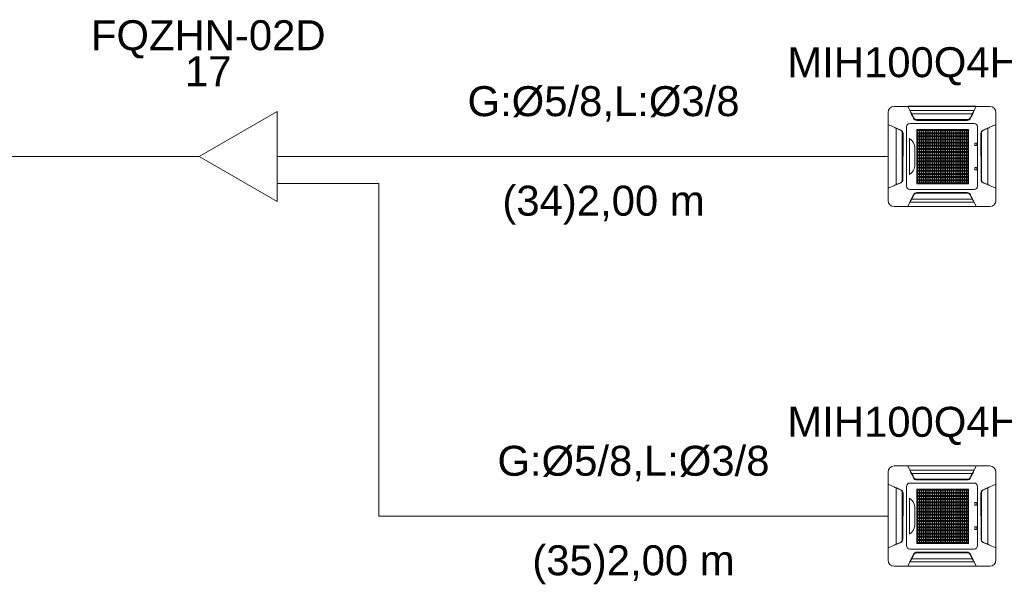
# Model space of a CAD drawing. Header units: millimetres. Extents: x -11664 to 30758, y -32204 to 1096.
# Tile 11 of 15: x 21800 to 25088, y -20204 to -18324. Entities that reach past the tile are written whole.
import ezdxf

# ---------------------------------------------------------------- set-up
doc = ezdxf.new("R2010")
doc.units = ezdxf.units.MM
for name, color, linetype, lineweight in [('CONDENSADORA_PAVIMENTO_SUPERIOR_dwg', 8, 'Continuous', 18), ('EQUIPMENT', 7, 'Continuous', 18), ('PIPE_VRF', 7, 'Continuous', 18)]:
    doc.layers.add(name, color=color, linetype=linetype, lineweight=lineweight)
doc.styles.add('Arial', font='arial.ttf', dxfattribs={"height": 100})

# ---------------------------------------------------------------- blocks, each defined once
blk = doc.blocks.new('CONDENSADORA_PAVIMENTO_SUPERIOR_dwg__U37-1129974-15 - FLUXOGRAMA PAVIMENTO SUPERIOR')
at = {"layer": 'EQUIPMENT'}
for p, q in [((22300, -18780), (22400, -18780)), ((22659.8, -18780), (22800, -18780)), ((22659.6, -18870), (22800, -18870))]:
    blk.add_line(p, q, dxfattribs=at)
at = {"layer": 'EQUIPMENT', "flags": 128}
blk.add_lwpolyline([(22659.8, -18630), (22659.8, -18930), (22400, -18780)], close=True, dxfattribs=at)
at = {"layer": 'EQUIPMENT', "char_height": 100, "attachment_point": 2, "line_spacing_factor": 0.941778, "style": 'Arial'}
for s, insert, width in [('FQZHN-02D', (22430, -18325.5), 934.12), ('17', (22430, -18445.5), 186.089)]:
    blk.add_mtext(s, dxfattribs=dict(at, insert=insert, width=width))
blk = doc.blocks.new('CONDENSADORA_PAVIMENTO_SUPERIOR_dwg-1129951-15 - FLUXOGRAMA PAVIMENTO SUPERIOR')
at = {"lineweight": 18}
for p, q in [((24700, -18926.6), (24700, -18633.4)), ((24720.6, -18612.8), (25039.4, -18612.8)), ((24980.9, -18637.7), (24779.2, -18637.7)), ((24984.8, -18632.9), (24984.2, -18632.9)), ((25060.1, -18633.4), (25060.1, -18926.6)), ((24772.8, -18669.8), (24987.4, -18669.8)), ((24968.6, -18657), (24791.6, -18657)), ((24793.8, -18657.8), (24966.3, -18657.8)), ((24964.2, -18659.6), (24795.8, -18659.6)), ((24726.9, -18873.7), (24726.9, -18686.3)), ((24747.7, -18862.2), (24747.7, -18697.8)), ((24748.1, -18861.4), (24748.1, -18698.6)), ((24750, -18703.7), (24749.7, -18856.5)), ((24761.5, -18878.8), (24761.5, -18681.2)), ((24847.6, -18690.5), (24847.6, -18871.5)), ((24912.3, -18690.6), (24912.3, -18871.6)), ((24998.7, -18681.2), (24998.7, -18878.8)), ((25010.1, -18703.7), (25010.5, -18856.5)), ((25012.1, -18861.4), (25012.1, -18698.6)), ((25012.5, -18862.2), (25012.5, -18697.8)), ((25033.3, -18873.7), (25033.3, -18686.3)), ((24772, -18839.9), (24772, -18720.4)), ((24796.5, -18712.3), (24968.8, -18712.3)), ((24796.5, -18713.5), (24968.8, -18713.5)), ((24989.9, -18742.1), (24989.9, -18736.5)), ((24991.3, -18735.2), (24995.6, -18735.2)), ((24997, -18736.5), (24997, -18742.1)), ((24789, -18748.3), (24789, -18812.7)), ((24995.6, -18743.4), (24991.3, -18743.4)), ((24796.5, -18775.2), (24968.8, -18775.2)), ((24796.5, -18776.4), (24968.8, -18776.4)), ((25060, -18780), (25060.2, -18780)), ((24796.5, -18827.3), (24968.8, -18827.3)), ((24796.5, -18828.7), (24968.8, -18828.7)), ((24989.9, -18823.3), (24989.9, -18817.8)), ((24991.2, -18816.4), (24995.5, -18816.4)), ((24995.5, -18824.7), (24991.2, -18824.7)), ((24996.9, -18817.8), (24996.9, -18823.3)), ((24987.4, -18890.2), (24772.9, -18890.2)), ((24968.6, -18903), (24791.6, -18903)), ((24793.8, -18902.2), (24966.3, -18902.2)), ((24796.1, -18900.4), (24964.4, -18900.4)), ((24773.2, -18932.8), (24776.1, -18927)), ((24980.9, -18922.3), (24779.2, -18922.3)), ((24984.9, -18927.1), (24984.2, -18927.1)), ((25039.4, -18947.2), (24720.6, -18947.2)), ((24720.6, -19812.8), (25039.4, -19812.8)), ((24700, -20126.6), (24700, -19833.4)), ((24980.9, -19837.7), (24779.2, -19837.7)), ((24968.6, -19857), (24791.6, -19857)), ((24793.8, -19857.8), (24966.3, -19857.8)), ((24984.8, -19832.9), (24984.2, -19832.9)), ((25060.1, -19833.4), (25060.1, -20126.6)), ((24726.9, -20073.7), (24726.9, -19886.3)), ((24761.5, -20078.8), (24761.5, -19881.2)), ((24772.8, -19869.8), (24987.4, -19869.8)), ((24964.2, -19859.6), (24795.8, -19859.6)), ((24847.6, -19890.5), (24847.6, -20071.5)), ((24912.3, -19890.6), (24912.3, -20071.6)), ((24998.7, -19881.2), (24998.7, -20078.8)), ((25033.3, -20073.7), (25033.3, -19886.3)), ((24747.7, -20062.2), (24747.7, -19897.8)), ((24748.1, -20061.4), (24748.1, -19898.6)), ((24750, -19903.7), (24749.7, -20056.5)), ((24772, -20039.9), (24772, -19920.4)), ((24796.5, -19912.3), (24968.8, -19912.3)), ((24796.5, -19913.5), (24968.8, -19913.5)), ((25010.1, -19903.7), (25010.5, -20056.5)), ((25012.1, -20061.4), (25012.1, -19898.6)), ((25012.5, -20062.2), (25012.5, -19897.8)), ((24789, -19948.3), (24789, -20012.7)), ((24989.9, -19942.1), (24989.9, -19936.5)), ((24991.3, -19935.2), (24995.6, -19935.2)), ((24995.6, -19943.4), (24991.3, -19943.4)), ((24997, -19936.5), (24997, -19942.1)), ((24796.5, -19975.2), (24968.8, -19975.2)), ((24796.5, -19976.4), (24968.8, -19976.4)), ((25060, -19980), (25060.2, -19980)), ((24989.9, -20023.3), (24989.9, -20017.8)), ((24991.2, -20016.4), (24995.5, -20016.4)), ((24996.9, -20017.8), (24996.9, -20023.3)), ((24796.5, -20027.3), (24968.8, -20027.3)), ((24796.5, -20028.7), (24968.8, -20028.7)), ((24995.5, -20024.7), (24991.2, -20024.7)), ((24987.4, -20090.2), (24772.9, -20090.2)), ((24968.6, -20103), (24791.6, -20103)), ((24793.8, -20102.2), (24966.3, -20102.2)), ((24796.1, -20100.4), (24964.4, -20100.4)), ((25039.4, -20147.2), (24720.6, -20147.2)), ((24773.2, -20132.8), (24776.1, -20127)), ((24980.9, -20122.3), (24779.2, -20122.3)), ((24984.9, -20127.1), (24984.2, -20127.1))]:
    blk.add_line(p, q, dxfattribs=at)
at = {"lineweight": 18, "flags": 128}
for points in [[(24784.7, -18652.4), (24765.7, -18612.7), (24994.5, -18612.7), (24975.3, -18652.6)], [(24984.1, -18633), (24987, -18627.2), (24773.2, -18627.2), (24776.1, -18633)], [(24786.4, -18652), (24785.6, -18652.3), (24784.8, -18652.6), (24781.6, -18646.1), (24778.4, -18639.6), (24775.1, -18633.1), (24776.7, -18633), (24776.8, -18633), (24776.8, -18633.1), (24776.9, -18633.1), (24777, -18633.2), (24779.1, -18637.5), (24781.3, -18641.8), (24783.7, -18646.6), (24786.1, -18651.5), (24786.3, -18651.8), (24786.4, -18652), (24786.9, -18653), (24787.6, -18653.9), (24788.3, -18654.7), (24789.2, -18655.5), (24790.3, -18656.3), (24791.4, -18656.9), (24792.7, -18657.4), (24794, -18657.8), (24795.3, -18658), (24796.7, -18658.1), (24963.5, -18658.1), (24964.8, -18658.1), (24966, -18657.8), (24967.3, -18657.5), (24968.5, -18657), (24969.6, -18656.4), (24970.7, -18655.7), (24971.6, -18654.9), (24972.4, -18654), (24973.2, -18653.1), (24973.8, -18652), (24974.6, -18652.3), (24975.3, -18652.6), (24978.6, -18646.1), (24981.8, -18639.6), (24985, -18633.1), (24984.6, -18633.1), (24984.3, -18633), (24983.9, -18633), (24983.5, -18633), (24983.4, -18633), (24983.3, -18633.1), (24983.3, -18633.1), (24983.2, -18633.2), (24981, -18637.5), (24978.9, -18641.8), (24976.5, -18646.6), (24974, -18651.5), (24973.9, -18651.8), (24973.8, -18652)], [(24742.3, -18867.8), (24700, -18886.2), (24700, -18673.7), (24742.6, -18692.3)], [(25017.9, -18867.8), (25060.2, -18886.2), (25060.2, -18673.7), (25017.6, -18692.3)], [(25060, -18885.2), (25060, -18780), (25060, -18674.8)], [(24742.3, -18692.9), (24742.5, -18692.6), (24742.6, -18692.3), (24735.7, -18689.3), (24728.8, -18686.3), (24721.9, -18683.4), (24721.8, -18684), (24722, -18684), (24722.1, -18684.1), (24722.2, -18684.2), (24722.4, -18684.3), (24729, -18687.2), (24735.7, -18690.1), (24742.3, -18692.9), (24743.7, -18693.6), (24744.9, -18694.4), (24745.9, -18695.4), (24746.9, -18696.5), (24747.6, -18697.6), (24748.2, -18698.9), (24748.4, -18699.5), (24748.6, -18700.1), (24748.8, -18700.7), (24748.8, -18701.3), (24748.9, -18701.9), (24748.9, -18702.5), (24748.9, -18857.5), (24748.9, -18858.1), (24748.9, -18858.7), (24748.8, -18859.3), (24748.6, -18859.9), (24748.5, -18860.5), (24748.2, -18861.1), (24747.6, -18862.3), (24746.9, -18863.5), (24745.9, -18864.6), (24745.1, -18865.3), (24744.3, -18866), (24743.3, -18866.6), (24742.3, -18867.1), (24735.7, -18869.9), (24729, -18872.8), (24722.4, -18875.7), (24722.2, -18875.8), (24722.1, -18875.9), (24722, -18876), (24721.8, -18876), (24721.9, -18876.6), (24728.8, -18873.7)], [(25017.8, -18692.9), (25017.7, -18692.6), (25017.6, -18692.3), (25024.5, -18689.3), (25031.4, -18686.3), (25038.3, -18683.4), (25038.3, -18683.5), (25038.3, -18683.7), (25038.3, -18683.8), (25038.3, -18684), (25038.2, -18684), (25038.1, -18684.1), (25038, -18684.2), (25037.8, -18684.3), (25031.2, -18687.2), (25024.5, -18690.1), (25017.8, -18692.9), (25016.5, -18693.6), (25015.3, -18694.4), (25014.3, -18695.4), (25013.3, -18696.5), (25012.5, -18697.6), (25011.9, -18698.9), (25011.7, -18699.5), (25011.6, -18700.1), (25011.4, -18700.7), (25011.3, -18701.3), (25011.3, -18701.9), (25011.3, -18702.5), (25011.3, -18857.5), (25011.3, -18858.1), (25011.3, -18858.7), (25011.4, -18859.3), (25011.6, -18859.9), (25011.7, -18860.5), (25011.9, -18861.1), (25012.5, -18862.3), (25013.3, -18863.5), (25014.2, -18864.6), (25015, -18865.3), (25015.9, -18866), (25016.8, -18866.6), (25017.8, -18867.1), (25024.5, -18869.9), (25031.2, -18872.8), (25037.8, -18875.7), (25038, -18875.8), (25038.1, -18875.9), (25038.2, -18876), (25038.3, -18876), (25038.3, -18876.2), (25038.3, -18876.3), (25038.3, -18876.5), (25038.3, -18876.6), (25031.4, -18873.7)], [(24775.5, -18926.9), (24775.9, -18927), (24776.3, -18927), (24776.7, -18927), (24776.8, -18927), (24776.8, -18926.9), (24776.9, -18926.9), (24777, -18926.8), (24779.1, -18922.5), (24781.3, -18918.2), (24783.7, -18913.4), (24786.1, -18908.5), (24786.3, -18908.2), (24786.4, -18908), (24786.9, -18907), (24787.6, -18906.1), (24788.3, -18905.3), (24789.2, -18904.5), (24790.3, -18903.7), (24791.4, -18903.1), (24792.7, -18902.6), (24794, -18902.2), (24795.3, -18902), (24796.7, -18901.9), (24963.5, -18901.9), (24964.8, -18901.9), (24966, -18902.2), (24967.3, -18902.5), (24968.5, -18903), (24969.6, -18903.6), (24970.7, -18904.3), (24971.6, -18905.1), (24972.4, -18906), (24973.2, -18906.9), (24973.8, -18908), (24974.6, -18907.7), (24975.3, -18907.4)], [(24975.6, -18907.6), (24994.5, -18947.3), (24765.7, -18947.3), (24784.9, -18907.4), (24786.4, -18908)], [(24775.3, -18928.5), (24774.6, -18929.9), (24773.9, -18931.4), (24773.2, -18932.8), (24987, -18932.8), (24984.1, -18927), (24984.8, -18928.5)], [(24984.8, -18926.9), (24983.5, -18927), (24983.4, -18927), (24983.3, -18926.9), (24983.3, -18926.9), (24983.2, -18926.8), (24981, -18922.5), (24978.9, -18918.2), (24976.5, -18913.4), (24974, -18908.5), (24973.9, -18908.2), (24973.8, -18908)], [(24784.7, -19852.4), (24765.7, -19812.7), (24994.5, -19812.7), (24975.3, -19852.6)], [(24984.1, -19833), (24987, -19827.2), (24773.2, -19827.2), (24776.1, -19833)], [(24786.4, -19852), (24785.6, -19852.3), (24784.8, -19852.6), (24781.6, -19846.1), (24778.4, -19839.6), (24775.1, -19833.1), (24776.7, -19833), (24776.8, -19833), (24776.8, -19833.1), (24776.9, -19833.1), (24777, -19833.2), (24779.1, -19837.5), (24781.3, -19841.8), (24783.7, -19846.6), (24786.1, -19851.5), (24786.3, -19851.8), (24786.4, -19852), (24786.9, -19853), (24787.6, -19853.9), (24788.3, -19854.7), (24789.2, -19855.5), (24790.3, -19856.3), (24791.4, -19856.9), (24792.7, -19857.4), (24794, -19857.8), (24795.3, -19858), (24796.7, -19858.1), (24963.5, -19858.1), (24964.8, -19858.1), (24966, -19857.8), (24967.3, -19857.5), (24968.5, -19857), (24969.6, -19856.4), (24970.7, -19855.7), (24971.6, -19854.9), (24972.4, -19854), (24973.2, -19853.1), (24973.8, -19852), (24974.6, -19852.3), (24975.3, -19852.6), (24978.6, -19846.1), (24981.8, -19839.6), (24985, -19833.1), (24984.6, -19833.1), (24984.3, -19833), (24983.9, -19833), (24983.5, -19833), (24983.4, -19833), (24983.3, -19833.1), (24983.3, -19833.1), (24983.2, -19833.2), (24981, -19837.5), (24978.9, -19841.8), (24976.5, -19846.6), (24974, -19851.5), (24973.9, -19851.8), (24973.8, -19852)], [(24742.3, -20067.8), (24700, -20086.2), (24700, -19873.7), (24742.6, -19892.3)], [(24742.3, -19892.9), (24742.5, -19892.6), (24742.6, -19892.3), (24735.7, -19889.3), (24728.8, -19886.3), (24721.9, -19883.4), (24721.8, -19884), (24722, -19884), (24722.1, -19884.1), (24722.2, -19884.2), (24722.4, -19884.3), (24729, -19887.2), (24735.7, -19890.1), (24742.3, -19892.9), (24743.7, -19893.6), (24744.9, -19894.4), (24745.9, -19895.4), (24746.9, -19896.5), (24747.6, -19897.6), (24748.2, -19898.9), (24748.4, -19899.5), (24748.6, -19900.1), (24748.8, -19900.7), (24748.8, -19901.3), (24748.9, -19901.9), (24748.9, -19902.5), (24748.9, -20057.5), (24748.9, -20058.1), (24748.9, -20058.7), (24748.8, -20059.3), (24748.6, -20059.9), (24748.5, -20060.5), (24748.2, -20061.1), (24747.6, -20062.3), (24746.9, -20063.5), (24745.9, -20064.6), (24745.1, -20065.3), (24744.3, -20066), (24743.3, -20066.6), (24742.3, -20067.1), (24735.7, -20069.9), (24729, -20072.8), (24722.4, -20075.7), (24722.2, -20075.8), (24722.1, -20075.9), (24722, -20076), (24721.8, -20076), (24721.9, -20076.6), (24728.8, -20073.7)], [(25017.8, -19892.9), (25017.7, -19892.6), (25017.6, -19892.3), (25024.5, -19889.3), (25031.4, -19886.3), (25038.3, -19883.4), (25038.3, -19883.5), (25038.3, -19883.7), (25038.3, -19883.8), (25038.3, -19884), (25038.2, -19884), (25038.1, -19884.1), (25038, -19884.2), (25037.8, -19884.3), (25031.2, -19887.2), (25024.5, -19890.1), (25017.8, -19892.9), (25016.5, -19893.6), (25015.3, -19894.4), (25014.3, -19895.4), (25013.3, -19896.5), (25012.5, -19897.6), (25011.9, -19898.9), (25011.7, -19899.5), (25011.6, -19900.1), (25011.4, -19900.7), (25011.3, -19901.3), (25011.3, -19901.9), (25011.3, -19902.5), (25011.3, -20057.5), (25011.3, -20058.1), (25011.3, -20058.7), (25011.4, -20059.3), (25011.6, -20059.9), (25011.7, -20060.5), (25011.9, -20061.1), (25012.5, -20062.3), (25013.3, -20063.5), (25014.2, -20064.6), (25015, -20065.3), (25015.9, -20066), (25016.8, -20066.6), (25017.8, -20067.1), (25024.5, -20069.9), (25031.2, -20072.8), (25037.8, -20075.7), (25038, -20075.8), (25038.1, -20075.9), (25038.2, -20076), (25038.3, -20076), (25038.3, -20076.2), (25038.3, -20076.3), (25038.3, -20076.5), (25038.3, -20076.6), (25031.4, -20073.7)], [(25017.9, -20067.8), (25060.2, -20086.2), (25060.2, -19873.7), (25017.6, -19892.3)], [(25060, -20085.2), (25060, -19980), (25060, -19874.8)], [(24975.6, -20107.6), (24994.5, -20147.3), (24765.7, -20147.3), (24784.9, -20107.4), (24786.4, -20108)], [(24775.5, -20126.9), (24775.9, -20127), (24776.3, -20127), (24776.7, -20127), (24776.8, -20127), (24776.8, -20126.9), (24776.9, -20126.9), (24777, -20126.8), (24779.1, -20122.5), (24781.3, -20118.2), (24783.7, -20113.4), (24786.1, -20108.5), (24786.3, -20108.2), (24786.4, -20108), (24786.9, -20107), (24787.6, -20106.1), (24788.3, -20105.3), (24789.2, -20104.5), (24790.3, -20103.7), (24791.4, -20103.1), (24792.7, -20102.6), (24794, -20102.2), (24795.3, -20102), (24796.7, -20101.9), (24963.5, -20101.9), (24964.8, -20101.9), (24966, -20102.2), (24967.3, -20102.5), (24968.5, -20103), (24969.6, -20103.6), (24970.7, -20104.3), (24971.6, -20105.1), (24972.4, -20106), (24973.2, -20106.9), (24973.8, -20108), (24974.6, -20107.7), (24975.3, -20107.4)], [(24984.8, -20126.9), (24983.5, -20127), (24983.4, -20127), (24983.3, -20126.9), (24983.3, -20126.9), (24983.2, -20126.8), (24981, -20122.5), (24978.9, -20118.2), (24976.5, -20113.4), (24974, -20108.5), (24973.9, -20108.2), (24973.8, -20108)], [(24775.3, -20128.5), (24774.6, -20129.9), (24773.9, -20131.4), (24773.2, -20132.8), (24987, -20132.8), (24984.1, -20127), (24984.8, -20128.5)]]:
    blk.add_lwpolyline(points, dxfattribs=at)
for points in [[(24796.5, -18690.4), (24968.8, -18690.4), (24968.8, -18693.5), (24796.5, -18693.5)], [(24796.5, -18690.4), (24968.8, -18690.4), (24968.8, -18693.5), (24796.5, -18693.5)], [(24796.5, -18690.4), (24968.8, -18690.4), (24968.8, -18693.5), (24796.5, -18693.5)], [(24796.5, -18690.4), (24968.8, -18690.4), (24968.8, -18693.5), (24796.5, -18693.5)], [(24796.5, -18690.4), (24968.8, -18690.4), (24968.8, -18693.5), (24796.5, -18693.5)], [(24796.5, -18690.4), (24968.8, -18690.4), (24968.8, -18693.5), (24796.5, -18693.5)], [(24796.5, -18700.9), (24968.8, -18700.9), (24968.8, -18704), (24796.5, -18704)], [(24796.6, -18690.5), (24798.1, -18690.5), (24798.1, -18871.5), (24796.6, -18871.5)], [(24803.8, -18690.5), (24805.3, -18690.5), (24805.3, -18871.5), (24803.8, -18871.5)], [(24810.9, -18690.5), (24812.5, -18690.5), (24812.5, -18871.5), (24810.9, -18871.5)], [(24818.1, -18690.5), (24819.7, -18690.5), (24819.7, -18871.5), (24818.1, -18871.5)], [(24825.3, -18690.5), (24826.9, -18690.5), (24826.9, -18871.5), (24825.3, -18871.5)], [(24832.5, -18690.5), (24834, -18690.5), (24834, -18871.5), (24832.5, -18871.5)], [(24839.7, -18690.5), (24841.2, -18690.5), (24841.2, -18871.5), (24839.7, -18871.5)], [(24846.9, -18690.5), (24848.4, -18690.5), (24848.4, -18871.5), (24846.9, -18871.5)], [(24854, -18690.5), (24855.6, -18690.5), (24855.6, -18871.5), (24854, -18871.5)], [(24861.2, -18690.5), (24862.8, -18690.5), (24862.8, -18871.5), (24861.2, -18871.5)], [(24868.4, -18690.5), (24870, -18690.5), (24870, -18871.5), (24868.4, -18871.5)], [(24875.6, -18690.6), (24877.1, -18690.6), (24877.1, -18871.5), (24875.6, -18871.5)], [(24882.8, -18690.6), (24884.3, -18690.6), (24884.3, -18871.5), (24882.8, -18871.5)], [(24889.9, -18690.6), (24891.5, -18690.6), (24891.5, -18871.5), (24889.9, -18871.5)], [(24897.1, -18690.6), (24898.7, -18690.6), (24898.7, -18871.5), (24897.1, -18871.5)], [(24904.3, -18690.6), (24905.9, -18690.6), (24905.9, -18871.6), (24904.3, -18871.6)], [(24911.5, -18690.6), (24913, -18690.6), (24913, -18871.6), (24911.5, -18871.6)], [(24918.7, -18690.6), (24920.2, -18690.6), (24920.2, -18871.6), (24918.7, -18871.6)], [(24925.9, -18690.6), (24927.4, -18690.6), (24927.4, -18871.6), (24925.9, -18871.6)], [(24933, -18690.6), (24934.6, -18690.6), (24934.6, -18871.6), (24933, -18871.6)], [(24940.2, -18690.6), (24941.8, -18690.6), (24941.8, -18871.6), (24940.2, -18871.6)], [(24947.4, -18690.6), (24949, -18690.6), (24949, -18871.6), (24947.4, -18871.6)], [(24954.6, -18690.6), (24956.1, -18690.6), (24956.1, -18871.6), (24954.6, -18871.6)], [(24961.8, -18690.6), (24963.3, -18690.6), (24963.3, -18871.6), (24961.8, -18871.6)], [(24967.2, -18690.6), (24968.8, -18690.6), (24968.8, -18871.6), (24967.2, -18871.6)], [(24796.5, -18711.3), (24968.8, -18711.3), (24968.8, -18714.5), (24796.5, -18714.5)], [(24796.5, -18721.8), (24968.8, -18721.8), (24968.8, -18724.9), (24796.5, -18724.9)], [(24796.5, -18732.3), (24968.8, -18732.3), (24968.8, -18735.4), (24796.5, -18735.4)], [(24796.5, -18742.8), (24968.8, -18742.8), (24968.8, -18745.9), (24796.5, -18745.9)], [(24796.5, -18753.2), (24968.8, -18753.2), (24968.8, -18756.3), (24796.5, -18756.3)], [(24796.5, -18763.7), (24968.8, -18763.7), (24968.8, -18766.8), (24796.5, -18766.8)], [(24796.5, -18774.2), (24968.8, -18774.2), (24968.8, -18777.3), (24796.5, -18777.3)], [(24796.5, -18784.6), (24968.8, -18784.6), (24968.8, -18787.7), (24796.5, -18787.7)], [(24796.5, -18795.1), (24968.8, -18795.1), (24968.8, -18798.2), (24796.5, -18798.2)], [(24796.5, -18805.6), (24968.8, -18805.6), (24968.8, -18808.7), (24796.5, -18808.7)], [(24796.5, -18816), (24968.8, -18816), (24968.8, -18819.1), (24796.5, -18819.1)], [(24796.5, -18826.5), (24968.8, -18826.5), (24968.8, -18829.6), (24796.5, -18829.6)], [(24796.5, -18837), (24968.8, -18837), (24968.8, -18840.1), (24796.5, -18840.1)], [(24796.5, -18847.4), (24968.8, -18847.4), (24968.8, -18850.6), (24796.5, -18850.6)], [(24796.5, -18857.9), (24968.8, -18857.9), (24968.8, -18861), (24796.5, -18861)], [(24796.5, -18868.4), (24968.8, -18868.4), (24968.8, -18871.5), (24796.5, -18871.5)], [(24796.5, -19890.4), (24968.8, -19890.4), (24968.8, -19893.5), (24796.5, -19893.5)], [(24796.5, -19890.4), (24968.8, -19890.4), (24968.8, -19893.5), (24796.5, -19893.5)], [(24796.5, -19890.4), (24968.8, -19890.4), (24968.8, -19893.5), (24796.5, -19893.5)], [(24796.5, -19890.4), (24968.8, -19890.4), (24968.8, -19893.5), (24796.5, -19893.5)], [(24796.5, -19890.4), (24968.8, -19890.4), (24968.8, -19893.5), (24796.5, -19893.5)], [(24796.5, -19890.4), (24968.8, -19890.4), (24968.8, -19893.5), (24796.5, -19893.5)], [(24796.6, -19890.5), (24798.1, -19890.5), (24798.1, -20071.5), (24796.6, -20071.5)], [(24803.8, -19890.5), (24805.3, -19890.5), (24805.3, -20071.5), (24803.8, -20071.5)], [(24810.9, -19890.5), (24812.5, -19890.5), (24812.5, -20071.5), (24810.9, -20071.5)], [(24818.1, -19890.5), (24819.7, -19890.5), (24819.7, -20071.5), (24818.1, -20071.5)], [(24825.3, -19890.5), (24826.9, -19890.5), (24826.9, -20071.5), (24825.3, -20071.5)], [(24832.5, -19890.5), (24834, -19890.5), (24834, -20071.5), (24832.5, -20071.5)], [(24839.7, -19890.5), (24841.2, -19890.5), (24841.2, -20071.5), (24839.7, -20071.5)], [(24846.9, -19890.5), (24848.4, -19890.5), (24848.4, -20071.5), (24846.9, -20071.5)], [(24854, -19890.5), (24855.6, -19890.5), (24855.6, -20071.5), (24854, -20071.5)], [(24861.2, -19890.5), (24862.8, -19890.5), (24862.8, -20071.5), (24861.2, -20071.5)], [(24868.4, -19890.5), (24870, -19890.5), (24870, -20071.5), (24868.4, -20071.5)], [(24875.6, -19890.6), (24877.1, -19890.6), (24877.1, -20071.5), (24875.6, -20071.5)], [(24882.8, -19890.6), (24884.3, -19890.6), (24884.3, -20071.5), (24882.8, -20071.5)], [(24889.9, -19890.6), (24891.5, -19890.6), (24891.5, -20071.5), (24889.9, -20071.5)], [(24897.1, -19890.6), (24898.7, -19890.6), (24898.7, -20071.5), (24897.1, -20071.5)], [(24904.3, -19890.6), (24905.9, -19890.6), (24905.9, -20071.6), (24904.3, -20071.6)], [(24911.5, -19890.6), (24913, -19890.6), (24913, -20071.6), (24911.5, -20071.6)], [(24918.7, -19890.6), (24920.2, -19890.6), (24920.2, -20071.6), (24918.7, -20071.6)], [(24925.9, -19890.6), (24927.4, -19890.6), (24927.4, -20071.6), (24925.9, -20071.6)], [(24933, -19890.6), (24934.6, -19890.6), (24934.6, -20071.6), (24933, -20071.6)], [(24940.2, -19890.6), (24941.8, -19890.6), (24941.8, -20071.6), (24940.2, -20071.6)], [(24947.4, -19890.6), (24949, -19890.6), (24949, -20071.6), (24947.4, -20071.6)], [(24954.6, -19890.6), (24956.1, -19890.6), (24956.1, -20071.6), (24954.6, -20071.6)], [(24961.8, -19890.6), (24963.3, -19890.6), (24963.3, -20071.6), (24961.8, -20071.6)], [(24967.2, -19890.6), (24968.8, -19890.6), (24968.8, -20071.6), (24967.2, -20071.6)], [(24796.5, -19900.9), (24968.8, -19900.9), (24968.8, -19904), (24796.5, -19904)], [(24796.5, -19911.3), (24968.8, -19911.3), (24968.8, -19914.5), (24796.5, -19914.5)], [(24796.5, -19921.8), (24968.8, -19921.8), (24968.8, -19924.9), (24796.5, -19924.9)], [(24796.5, -19932.3), (24968.8, -19932.3), (24968.8, -19935.4), (24796.5, -19935.4)], [(24796.5, -19942.8), (24968.8, -19942.8), (24968.8, -19945.9), (24796.5, -19945.9)], [(24796.5, -19953.2), (24968.8, -19953.2), (24968.8, -19956.3), (24796.5, -19956.3)], [(24796.5, -19963.7), (24968.8, -19963.7), (24968.8, -19966.8), (24796.5, -19966.8)], [(24796.5, -19974.2), (24968.8, -19974.2), (24968.8, -19977.3), (24796.5, -19977.3)], [(24796.5, -19984.6), (24968.8, -19984.6), (24968.8, -19987.7), (24796.5, -19987.7)], [(24796.5, -19995.1), (24968.8, -19995.1), (24968.8, -19998.2), (24796.5, -19998.2)], [(24796.5, -20005.6), (24968.8, -20005.6), (24968.8, -20008.7), (24796.5, -20008.7)], [(24796.5, -20016), (24968.8, -20016), (24968.8, -20019.1), (24796.5, -20019.1)], [(24796.5, -20026.5), (24968.8, -20026.5), (24968.8, -20029.6), (24796.5, -20029.6)], [(24796.5, -20037), (24968.8, -20037), (24968.8, -20040.1), (24796.5, -20040.1)], [(24796.5, -20047.4), (24968.8, -20047.4), (24968.8, -20050.6), (24796.5, -20050.6)], [(24796.5, -20057.9), (24968.8, -20057.9), (24968.8, -20061), (24796.5, -20061)], [(24796.5, -20068.4), (24968.8, -20068.4), (24968.8, -20071.5), (24796.5, -20071.5)]]:
    blk.add_lwpolyline(points, close=True, dxfattribs=at)
at = {"lineweight": 18}
for centre, radius, start, end in [((24720.6, -18633.4), 20.6, 90, 180), ((25039.4, -18633.4), 20.6, 0, 90), ((24772.8, -18681.2), 11.3, 90, 180.0081), ((24795.8, -18647.1), 12.4, 205.4415, 269.9695), ((24964.2, -18647.2), 12.4, 269.9695, 334.3394), ((24987.4, -18681.2), 11.3, 0.0081, 90), ((24737.7, -18703.6), 12.4, 359.8823, 66.4837), ((25022.5, -18703.6), 12.4, 113.5163, 180.1177), ((24748.9, -18753.6), 40.4, 7.4163, 55.1536), ((24991.3, -18736.5), 1.38, 90, 180), ((24995.6, -18736.5), 1.38, 0, 90), ((24991.3, -18742.1), 1.38, 180, 270), ((24995.6, -18742.1), 1.38, 270, 360), ((24753.1, -18809.2), 36.1, 301.6357, 354.4493), ((24991.2, -18817.8), 1.38, 90, 180), ((24991.2, -18823.3), 1.38, 180, 270), ((24995.5, -18817.8), 1.38, 0, 90), ((24995.5, -18823.3), 1.38, 270, 0), ((24737.4, -18856.4), 12.4, 293.5433, 359.8823), ((25022.8, -18856.4), 12.4, 180.1177, 246.4567), ((24772.9, -18878.8), 11.3, 180.0081, 270), ((24796.1, -18912.8), 12.4, 89.9695, 154.3394), ((24964.4, -18912.9), 12.4, 25.4415, 89.9695), ((24987.4, -18878.8), 11.3, 270, 0.0081), ((24720.6, -18926.6), 20.6, 180, 270), ((25039.4, -18926.6), 20.6, 270, 0), ((24720.6, -19833.4), 20.6, 90, 180), ((25039.4, -19833.4), 20.6, 0, 90), ((24795.8, -19847.1), 12.4, 205.4415, 269.9695), ((24964.2, -19847.2), 12.4, 269.9695, 334.3394), ((24772.8, -19881.2), 11.3, 90, 180.0081), ((24987.4, -19881.2), 11.3, 0.0081, 90), ((24737.7, -19903.6), 12.4, 359.8823, 66.4837), ((24748.9, -19953.6), 40.4, 7.4163, 55.1536), ((25022.5, -19903.6), 12.4, 113.5163, 180.1177), ((24991.3, -19936.5), 1.38, 90, 180), ((24991.3, -19942.1), 1.38, 180, 270), ((24995.6, -19936.5), 1.38, 0, 90), ((24995.6, -19942.1), 1.38, 270, 360), ((24753.1, -20009.2), 36.1, 301.6357, 354.4493), ((24991.2, -20017.8), 1.38, 90, 180), ((24995.5, -20017.8), 1.38, 0, 90), ((24991.2, -20023.3), 1.38, 180, 270), ((24995.5, -20023.3), 1.38, 270, 0), ((24737.4, -20056.4), 12.4, 293.5433, 359.8823), ((24772.9, -20078.8), 11.3, 180.0081, 270), ((24987.4, -20078.8), 11.3, 270, 0.0081), ((25022.8, -20056.4), 12.4, 180.1177, 246.4567), ((24796.1, -20112.8), 12.4, 89.9695, 154.3394), ((24964.4, -20112.9), 12.4, 25.4415, 89.9695), ((24720.6, -20126.6), 20.6, 180, 270), ((25039.4, -20126.6), 20.6, 270, 0)]:
    blk.add_arc(centre, radius, start, end, dxfattribs=at)
at = {"layer": 'PIPE_VRF'}
for p, q in [((20400, -18780), (22300, -18780)), ((22800, -18780), (24700, -18780))]:
    blk.add_line(p, q, dxfattribs=at)
at = {"layer": 'PIPE_VRF', "flags": 128}
blk.add_lwpolyline([(22800, -18870), (23000, -18870), (23000, -19980), (24700, -19980)], dxfattribs=at)
blk.add_blockref('CONDENSADORA_PAVIMENTO_SUPERIOR_dwg__U37-1129974-15 - FLUXOGRAMA PAVIMENTO SUPERIOR', (0, 0))
at = {"lineweight": 18, "char_height": 100, "width": 1232.842, "attachment_point": 2, "line_spacing_factor": 0.941778, "style": 'Arial'}
for insert in [(24880, -18415.5), (24880, -19615.5)]:
    blk.add_mtext('MIH100Q4HN18', dxfattribs=dict(at, insert=insert))
at = {"layer": 'PIPE_VRF', "char_height": 100, "attachment_point": 2, "line_spacing_factor": 0.941778, "style": 'Arial'}
for s, insert, width in [('G:Ø5/8,L:Ø3/8', (23750, -18545.5), 1087.154), ('(34)2,00 m', (23750, -18877.6), 806.795), ('G:Ø5/8,L:Ø3/8', (23850, -19745.5), 1087.154), ('(35)2,00 m', (23850, -20077.6), 806.795)]:
    blk.add_mtext(s, dxfattribs=dict(at, insert=insert, width=width))

msp = doc.modelspace()

# ---------------------------------------------------------------- block references
at = {"layer": 'CONDENSADORA_PAVIMENTO_SUPERIOR_dwg', "color": 7}
msp.add_blockref('CONDENSADORA_PAVIMENTO_SUPERIOR_dwg-1129951-15 - FLUXOGRAMA PAVIMENTO SUPERIOR', (0, 0), dxfattribs=at)

doc.saveas('drawing.dxf')
